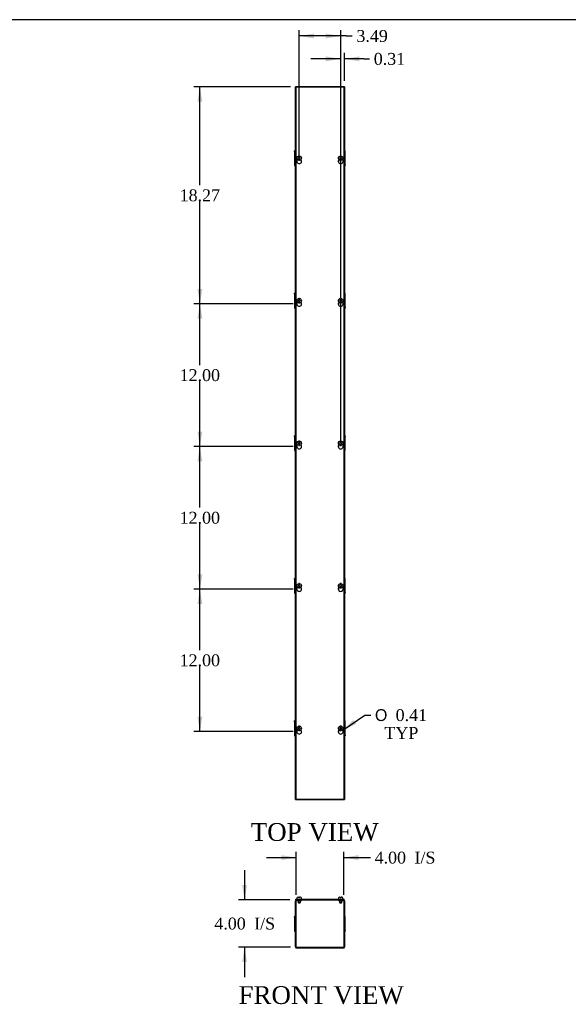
# Model space of a CAD drawing. Header units: inches. Extents: x 1 to 240, y -1 to 159.
# Tile 3 of 9: x 74 to 120, y 76 to 159. Entities that reach past the tile are written whole.
import ezdxf
from ezdxf.enums import TextEntityAlignment as Align

# ---------------------------------------------------------------- set-up
doc = ezdxf.new("R2010")
doc.units = ezdxf.units.IN
doc.header["$MEASUREMENT"] = 0
for name, color, linetype in [('COM56308-2', 7, 'Continuous'), ('COM70722-5', 7, 'Continuous'), ('Default', 7, 'Continuous'), ('SCS19515', 7, 'Continuous')]:
    doc.layers.add(name, color=color, linetype=linetype)
doc.styles.add('SEACAD_Solid_Edge_ANSI1_Symbols', font='txt')
doc.styles.add('SEACAD_Times_New_Roman', font='times.ttf')
doc.dimstyles.new('HAMMOND_(STH_-_240x160)', dxfattribs={"dimtxt": 1, "dimasz": 1.25, "dimexe": 0.5, "dimexo": 0.5, "dimgap": 0.25, "dimtad": 0, "dimtih": 1, "dimtoh": 1, "dimzin": 0, "dimdsep": 46, "dimtxsty": 'SEACAD_Times_New_Roman', "dimblk1": '_SE_FILLED', "dimblk2": '_SE_FILLED', "dimsah": 1, "dimcen": 0.5, "dimadec": 0, "dimazin": 0, "dimtfac": 0.8, "dimtofl": 0, "dimtmove": 1, "dimatfit": 3, "dimfxl": 1, "dimtolj": 1, "dimtzin": 0, "dimarcsym": 0})

# ---------------------------------------------------------------- blocks, each defined once
blk = doc.blocks.new('SE')
at = {"layer": 'COM56308-2', "color": 7, "linetype": 'Continuous'}
for p, q in [((97.338, 85.188), (101.389, 85.188)), ((97.338, 85.131), (97.338, 85.188)), ((97.338, 85.131), (97.393, 85.131)), ((97.557, 85.131), (101.171, 85.131)), ((101.335, 85.131), (101.389, 85.131)), ((101.389, 85.131), (101.389, 85.188))]:
    blk.add_line(p, q, dxfattribs=at)
at = {"layer": 'COM70722-5', "color": 7, "linetype": 'Continuous'}
for p, q in [((97.307, 81.16), (97.307, 85.045)), ((97.364, 81.16), (97.364, 85.045)), ((97.393, 85.131), (97.557, 85.131)), ((97.393, 85.074), (97.557, 85.074)), ((97.557, 85.074), (97.557, 85.131)), ((97.557, 85.074), (97.807, 85.074)), ((97.807, 85.074), (97.807, 85.131)), ((100.921, 85.074), (100.921, 85.131)), ((100.921, 85.074), (101.171, 85.074)), ((101.171, 85.131), (101.335, 85.131)), ((101.171, 85.074), (101.171, 85.131)), ((101.171, 85.074), (101.335, 85.074)), ((101.364, 85.045), (101.364, 81.16)), ((101.421, 85.045), (101.421, 81.16)), ((97.235, 83.662), (97.235, 83.724)), ((97.307, 83.724), (97.235, 83.724)), ((101.493, 83.724), (101.421, 83.724)), ((101.493, 83.662), (101.493, 83.724)), ((97.235, 83.662), (97.307, 83.662)), ((97.235, 83.662), (97.235, 83.502)), ((97.235, 83.502), (97.307, 83.502)), ((97.235, 83.502), (97.235, 83.499)), ((97.235, 83.499), (97.307, 83.499)), ((97.235, 83.499), (97.235, 83.165)), ((97.235, 83.165), (97.307, 83.165)), ((97.235, 83.165), (97.235, 83.04)), ((97.235, 83.04), (97.307, 83.04)), ((97.235, 83.04), (97.235, 82.707)), ((101.493, 83.662), (101.421, 83.662)), ((101.493, 83.502), (101.421, 83.502)), ((101.493, 83.499), (101.421, 83.499)), ((101.493, 83.165), (101.421, 83.165)), ((101.493, 83.04), (101.421, 83.04)), ((101.493, 83.502), (101.493, 83.662)), ((101.493, 83.499), (101.493, 83.502)), ((101.493, 83.165), (101.493, 83.499)), ((101.493, 83.04), (101.493, 83.165)), ((101.493, 82.707), (101.493, 83.04)), ((97.235, 82.707), (97.307, 82.707)), ((97.235, 82.707), (97.235, 82.703)), ((97.235, 82.703), (97.307, 82.703)), ((97.235, 82.703), (97.235, 82.544)), ((97.235, 82.544), (97.307, 82.544)), ((97.235, 82.544), (97.235, 82.481)), ((97.235, 82.481), (97.307, 82.481)), ((101.493, 82.707), (101.421, 82.707)), ((101.493, 82.703), (101.421, 82.703)), ((101.493, 82.544), (101.421, 82.544)), ((101.421, 82.481), (101.493, 82.481)), ((101.493, 82.703), (101.493, 82.707)), ((101.493, 82.544), (101.493, 82.703)), ((101.493, 82.544), (101.493, 82.481)), ((97.393, 81.131), (101.335, 81.131)), ((97.393, 81.074), (101.335, 81.074))]:
    blk.add_line(p, q, dxfattribs=at)
for centre, radius, start, end in [((97.393, 85.045), 0.086, 90, 180), ((97.393, 85.045), 0.029, 90, 180), ((101.335, 85.045), 0.086, 0, 90), ((101.335, 85.045), 0.029, 0, 90), ((97.393, 81.16), 0.086, 180, 270), ((97.393, 81.16), 0.029, 180, 270), ((101.335, 81.16), 0.086, 270, 0), ((101.335, 81.16), 0.029, 270, 0)]:
    blk.add_arc(centre, radius, start, end, dxfattribs=at)
at = {"layer": 'SCS19515', "color": 7, "linetype": 'Continuous'}
for p, q in [((97.522, 85.363), (97.589, 85.363)), ((97.589, 85.363), (97.589, 85.288)), ((97.717, 85.363), (97.649, 85.363)), ((97.649, 85.288), (97.649, 85.363)), ((101.078, 85.363), (101.011, 85.363)), ((101.078, 85.363), (101.078, 85.288)), ((101.206, 85.363), (101.138, 85.363)), ((101.138, 85.288), (101.138, 85.363)), ((97.432, 85.273), (97.432, 85.213)), ((97.524, 85.074), (97.524, 84.906)), ((97.714, 84.906), (97.524, 84.906)), ((97.524, 84.906), (97.554, 84.876)), ((97.554, 84.876), (97.684, 84.876)), ((97.649, 85.288), (97.589, 85.288)), ((97.684, 84.876), (97.714, 84.906)), ((97.714, 84.906), (97.714, 85.074)), ((97.807, 85.213), (97.807, 85.273)), ((100.921, 85.273), (100.921, 85.213)), ((101.013, 85.074), (101.013, 84.906)), ((101.203, 84.906), (101.013, 84.906)), ((101.013, 84.906), (101.043, 84.876)), ((101.043, 84.876), (101.173, 84.876)), ((101.138, 85.288), (101.078, 85.288)), ((101.173, 84.876), (101.203, 84.906)), ((101.203, 84.906), (101.203, 85.074)), ((101.296, 85.213), (101.296, 85.273))]:
    blk.add_line(p, q, dxfattribs=at)
for centre, radius, start, end in [((97.522, 85.273), 0.09, 90, 180), ((97.717, 85.273), 0.09, 0, 90), ((101.011, 85.273), 0.09, 90, 180), ((101.206, 85.273), 0.09, 0, 90), ((97.457, 85.213), 0.025, 180, 270), ((97.782, 85.213), 0.025, 270, 0), ((100.946, 85.213), 0.025, 180, 270), ((101.271, 85.213), 0.025, 270, 0)]:
    blk.add_arc(centre, radius, start, end, dxfattribs=at)
blk = doc.blocks.new('SE1')
at = {"layer": 'COM56308-2', "color": 7, "linetype": 'Continuous'}
for p, q in [((97.338, 153.526), (97.338, 93.589)), ((101.389, 153.526), (97.338, 153.526)), ((101.389, 93.589), (101.389, 153.526)), ((97.338, 93.589), (101.389, 93.589))]:
    blk.add_line(p, q, dxfattribs=at)
for centre in [(97.619, 147.286), (101.108, 147.286), (97.619, 135.286), (101.108, 135.286), (97.619, 123.286), (101.108, 123.286), (97.619, 111.286), (101.108, 111.286), (97.619, 99.286), (101.108, 99.286)]:
    blk.add_arc(centre, 0.203, 133.55107, 46.44893, dxfattribs=at)
at = {"layer": 'COM70722-5', "color": 7, "linetype": 'Continuous'}
for p, q in [((97.307, 93.558), (97.307, 153.558)), ((97.393, 153.558), (97.307, 153.558)), ((97.557, 153.558), (97.393, 153.558)), ((101.171, 153.558), (97.557, 153.558)), ((97.557, 153.526), (97.557, 153.558)), ((101.335, 153.558), (101.171, 153.558)), ((101.171, 153.558), (101.171, 153.526)), ((101.421, 153.558), (101.335, 153.558)), ((101.421, 153.558), (101.421, 93.558)), ((97.235, 148.117), (97.235, 148.179)), ((97.307, 148.179), (97.235, 148.179)), ((97.235, 148.117), (97.307, 148.117)), ((97.235, 148.117), (97.235, 147.957)), ((97.235, 147.957), (97.307, 147.957)), ((97.235, 147.957), (97.235, 147.954)), ((97.235, 147.954), (97.307, 147.954)), ((97.235, 147.954), (97.235, 147.62)), ((97.235, 147.62), (97.307, 147.62)), ((97.235, 147.62), (97.235, 147.495)), ((101.493, 148.179), (101.421, 148.179)), ((101.493, 148.117), (101.421, 148.117)), ((101.493, 147.957), (101.421, 147.957)), ((101.493, 147.954), (101.421, 147.954)), ((101.493, 147.62), (101.421, 147.62)), ((101.493, 148.117), (101.493, 148.179)), ((101.493, 147.957), (101.493, 148.117)), ((101.493, 147.954), (101.493, 147.957)), ((101.493, 147.62), (101.493, 147.954)), ((101.493, 147.495), (101.493, 147.62)), ((97.235, 147.495), (97.307, 147.495)), ((97.235, 147.495), (97.235, 147.162)), ((97.235, 147.162), (97.307, 147.162)), ((97.235, 147.162), (97.235, 147.158)), ((97.235, 147.158), (97.307, 147.158)), ((97.235, 147.158), (97.235, 146.999)), ((97.235, 146.999), (97.307, 146.999)), ((97.235, 146.999), (97.235, 146.936)), ((97.235, 146.936), (97.307, 146.936)), ((97.807, 147.208), (97.807, 147.364)), ((100.921, 147.364), (100.921, 147.208)), ((101.493, 147.495), (101.421, 147.495)), ((101.493, 147.162), (101.421, 147.162)), ((101.493, 147.158), (101.421, 147.158)), ((101.493, 146.999), (101.421, 146.999)), ((101.421, 146.936), (101.493, 146.936)), ((101.493, 147.162), (101.493, 147.495)), ((101.493, 147.158), (101.493, 147.162)), ((101.493, 146.999), (101.493, 147.158)), ((101.493, 146.999), (101.493, 146.936)), ((97.235, 136.117), (97.235, 136.179)), ((97.307, 136.179), (97.235, 136.179)), ((97.235, 136.117), (97.307, 136.117)), ((97.235, 136.117), (97.235, 135.957)), ((97.235, 135.957), (97.307, 135.957)), ((97.235, 135.957), (97.235, 135.954)), ((97.235, 135.954), (97.307, 135.954)), ((97.235, 135.954), (97.235, 135.62)), ((101.493, 136.179), (101.421, 136.179)), ((101.493, 136.117), (101.421, 136.117)), ((101.493, 135.957), (101.421, 135.957)), ((101.493, 135.954), (101.421, 135.954)), ((101.493, 136.117), (101.493, 136.179)), ((101.493, 135.957), (101.493, 136.117)), ((101.493, 135.954), (101.493, 135.957)), ((101.493, 135.62), (101.493, 135.954)), ((97.235, 135.62), (97.307, 135.62)), ((97.235, 135.62), (97.235, 135.495)), ((97.235, 135.495), (97.307, 135.495)), ((97.235, 135.495), (97.235, 135.162)), ((97.235, 135.162), (97.307, 135.162)), ((97.235, 135.162), (97.235, 135.158)), ((97.235, 135.158), (97.307, 135.158)), ((97.235, 135.158), (97.235, 134.999)), ((97.807, 135.208), (97.807, 135.364)), ((100.921, 135.364), (100.921, 135.208)), ((101.493, 135.62), (101.421, 135.62)), ((101.493, 135.495), (101.421, 135.495)), ((101.493, 135.162), (101.421, 135.162)), ((101.493, 135.158), (101.421, 135.158)), ((101.493, 135.495), (101.493, 135.62)), ((101.493, 135.162), (101.493, 135.495)), ((101.493, 135.158), (101.493, 135.162)), ((101.493, 134.999), (101.493, 135.158)), ((97.235, 134.999), (97.307, 134.999)), ((97.235, 134.999), (97.235, 134.936)), ((97.235, 134.936), (97.307, 134.936)), ((101.493, 134.999), (101.421, 134.999)), ((101.421, 134.936), (101.493, 134.936)), ((101.493, 134.999), (101.493, 134.936)), ((97.235, 124.117), (97.235, 124.179)), ((97.307, 124.179), (97.235, 124.179)), ((97.235, 124.117), (97.307, 124.117)), ((97.235, 124.117), (97.235, 123.957)), ((97.235, 123.957), (97.307, 123.957)), ((97.235, 123.957), (97.235, 123.954)), ((97.235, 123.954), (97.307, 123.954)), ((97.235, 123.954), (97.235, 123.62)), ((97.235, 123.62), (97.307, 123.62)), ((97.235, 123.62), (97.235, 123.495)), ((97.235, 123.495), (97.307, 123.495)), ((97.235, 123.495), (97.235, 123.162)), ((101.493, 124.179), (101.421, 124.179)), ((101.493, 124.117), (101.421, 124.117)), ((101.493, 123.957), (101.421, 123.957)), ((101.493, 123.954), (101.421, 123.954)), ((101.493, 123.62), (101.421, 123.62)), ((101.493, 123.495), (101.421, 123.495)), ((101.493, 124.179), (101.493, 124.117)), ((101.493, 123.957), (101.493, 124.117)), ((101.493, 123.954), (101.493, 123.957)), ((101.493, 123.62), (101.493, 123.954)), ((101.493, 123.495), (101.493, 123.62)), ((101.493, 123.162), (101.493, 123.495)), ((97.235, 123.162), (97.307, 123.162)), ((97.235, 123.162), (97.235, 123.158)), ((97.235, 123.158), (97.307, 123.158)), ((97.235, 123.158), (97.235, 122.999)), ((97.235, 122.999), (97.307, 122.999)), ((97.235, 122.999), (97.235, 122.936)), ((97.235, 122.936), (97.307, 122.936)), ((97.807, 123.208), (97.807, 123.364)), ((100.921, 123.364), (100.921, 123.208)), ((101.493, 123.162), (101.421, 123.162)), ((101.493, 123.158), (101.421, 123.158)), ((101.493, 122.999), (101.421, 122.999)), ((101.421, 122.936), (101.493, 122.936)), ((101.493, 123.158), (101.493, 123.162)), ((101.493, 122.999), (101.493, 123.158)), ((101.493, 122.936), (101.493, 122.999)), ((97.235, 112.117), (97.235, 112.179)), ((97.307, 112.179), (97.235, 112.179)), ((97.235, 112.117), (97.307, 112.117)), ((97.235, 112.117), (97.235, 111.957)), ((97.235, 111.957), (97.307, 111.957)), ((97.235, 111.957), (97.235, 111.954)), ((97.235, 111.954), (97.307, 111.954)), ((97.235, 111.954), (97.235, 111.62)), ((101.493, 112.179), (101.421, 112.179)), ((101.493, 112.117), (101.421, 112.117)), ((101.493, 111.957), (101.421, 111.957)), ((101.493, 111.954), (101.421, 111.954)), ((101.493, 112.117), (101.493, 112.179)), ((101.493, 111.957), (101.493, 112.117)), ((101.493, 111.954), (101.493, 111.957)), ((101.493, 111.62), (101.493, 111.954)), ((97.235, 111.62), (97.307, 111.62)), ((97.235, 111.62), (97.235, 111.495)), ((97.235, 111.495), (97.307, 111.495)), ((97.235, 111.495), (97.235, 111.162)), ((97.235, 111.162), (97.307, 111.162)), ((97.235, 111.162), (97.235, 111.158)), ((97.235, 111.158), (97.307, 111.158)), ((97.235, 111.158), (97.235, 110.999)), ((97.807, 111.208), (97.807, 111.364)), ((100.921, 111.364), (100.921, 111.208)), ((101.493, 111.62), (101.421, 111.62)), ((101.493, 111.495), (101.421, 111.495)), ((101.493, 111.162), (101.421, 111.162)), ((101.493, 111.158), (101.421, 111.158)), ((101.493, 111.495), (101.493, 111.62)), ((101.493, 111.162), (101.493, 111.495)), ((101.493, 111.158), (101.493, 111.162)), ((101.493, 110.999), (101.493, 111.158)), ((97.235, 110.999), (97.307, 110.999)), ((97.235, 110.999), (97.235, 110.936)), ((97.235, 110.936), (97.307, 110.936)), ((101.493, 110.999), (101.421, 110.999)), ((101.421, 110.936), (101.493, 110.936)), ((101.493, 110.999), (101.493, 110.936)), ((97.235, 100.117), (97.235, 100.179)), ((97.307, 100.179), (97.235, 100.179)), ((97.235, 100.117), (97.307, 100.117)), ((97.235, 100.117), (97.235, 99.957)), ((97.235, 99.957), (97.307, 99.957)), ((97.235, 99.957), (97.235, 99.954)), ((97.235, 99.954), (97.307, 99.954)), ((97.235, 99.954), (97.235, 99.62)), ((97.235, 99.62), (97.307, 99.62)), ((97.235, 99.62), (97.235, 99.495)), ((97.235, 99.495), (97.307, 99.495)), ((97.235, 99.495), (97.235, 99.162)), ((101.493, 100.179), (101.421, 100.179)), ((101.493, 100.117), (101.421, 100.117)), ((101.493, 99.957), (101.421, 99.957)), ((101.493, 99.954), (101.421, 99.954)), ((101.493, 99.62), (101.421, 99.62)), ((101.493, 99.495), (101.421, 99.495)), ((101.493, 100.117), (101.493, 100.179)), ((101.493, 99.957), (101.493, 100.117)), ((101.493, 99.954), (101.493, 99.957)), ((101.493, 99.62), (101.493, 99.954)), ((101.493, 99.495), (101.493, 99.62)), ((101.493, 99.162), (101.493, 99.495)), ((97.235, 99.162), (97.307, 99.162)), ((97.235, 99.162), (97.235, 99.158)), ((97.235, 99.158), (97.307, 99.158)), ((97.235, 99.158), (97.235, 98.999)), ((97.235, 98.999), (97.307, 98.999)), ((97.235, 98.999), (97.235, 98.936)), ((97.235, 98.936), (97.307, 98.936)), ((97.807, 99.208), (97.807, 99.364)), ((100.921, 99.364), (100.921, 99.208)), ((101.493, 99.162), (101.421, 99.162)), ((101.493, 99.158), (101.421, 99.158)), ((101.493, 98.999), (101.421, 98.999)), ((101.421, 98.936), (101.493, 98.936)), ((101.493, 99.158), (101.493, 99.162)), ((101.493, 98.999), (101.493, 99.158)), ((101.493, 98.999), (101.493, 98.936)), ((97.307, 93.558), (97.393, 93.558)), ((97.393, 93.558), (97.557, 93.558)), ((97.557, 93.558), (97.557, 93.589)), ((97.557, 93.558), (101.171, 93.558)), ((101.171, 93.589), (101.171, 93.558)), ((101.171, 93.558), (101.335, 93.558)), ((101.335, 93.558), (101.421, 93.558))]:
    blk.add_line(p, q, dxfattribs=at)
at = {"layer": 'SCS19515', "color": 7, "linetype": 'Continuous'}
for p, q in [((97.54, 147.558), (97.589, 147.607)), ((97.589, 147.509), (97.54, 147.558)), ((97.589, 147.742), (97.589, 147.65)), ((97.589, 147.65), (97.589, 147.607)), ((97.649, 147.65), (97.649, 147.742)), ((97.649, 147.607), (97.649, 147.65)), ((97.649, 147.607), (97.698, 147.558)), ((97.698, 147.558), (97.649, 147.509)), ((101.029, 147.558), (101.078, 147.607)), ((101.078, 147.509), (101.029, 147.558)), ((101.078, 147.742), (101.078, 147.65)), ((101.078, 147.65), (101.078, 147.607)), ((101.138, 147.65), (101.138, 147.742)), ((101.138, 147.607), (101.138, 147.65)), ((101.138, 147.607), (101.187, 147.558)), ((101.187, 147.558), (101.138, 147.509)), ((97.589, 147.509), (97.589, 147.465)), ((97.589, 147.465), (97.589, 147.374)), ((97.649, 147.465), (97.649, 147.509)), ((97.649, 147.374), (97.649, 147.465)), ((101.078, 147.509), (101.078, 147.465)), ((101.078, 147.465), (101.078, 147.374)), ((101.138, 147.465), (101.138, 147.509)), ((101.138, 147.374), (101.138, 147.465)), ((97.54, 135.558), (97.589, 135.607)), ((97.589, 135.509), (97.54, 135.558)), ((97.589, 135.742), (97.589, 135.65)), ((97.589, 135.65), (97.589, 135.607)), ((97.589, 135.509), (97.589, 135.465)), ((97.589, 135.465), (97.589, 135.374)), ((97.649, 135.65), (97.649, 135.742)), ((97.649, 135.607), (97.649, 135.65)), ((97.649, 135.607), (97.698, 135.558)), ((97.698, 135.558), (97.649, 135.509)), ((97.649, 135.465), (97.649, 135.509)), ((97.649, 135.374), (97.649, 135.465)), ((101.029, 135.558), (101.078, 135.607)), ((101.078, 135.509), (101.029, 135.558)), ((101.078, 135.742), (101.078, 135.65)), ((101.078, 135.65), (101.078, 135.607)), ((101.078, 135.509), (101.078, 135.465)), ((101.078, 135.465), (101.078, 135.374)), ((101.138, 135.65), (101.138, 135.742)), ((101.138, 135.607), (101.138, 135.65)), ((101.138, 135.607), (101.187, 135.558)), ((101.187, 135.558), (101.138, 135.509)), ((101.138, 135.465), (101.138, 135.509)), ((101.138, 135.374), (101.138, 135.465)), ((97.54, 123.558), (97.589, 123.607)), ((97.589, 123.509), (97.54, 123.558)), ((97.589, 123.742), (97.589, 123.65)), ((97.589, 123.65), (97.589, 123.607)), ((97.589, 123.509), (97.589, 123.465)), ((97.649, 123.65), (97.649, 123.742)), ((97.649, 123.607), (97.649, 123.65)), ((97.649, 123.607), (97.698, 123.558)), ((97.698, 123.558), (97.649, 123.509)), ((97.649, 123.465), (97.649, 123.509)), ((101.029, 123.558), (101.078, 123.607)), ((101.078, 123.509), (101.029, 123.558)), ((101.078, 123.742), (101.078, 123.65)), ((101.078, 123.65), (101.078, 123.607)), ((101.078, 123.509), (101.078, 123.465)), ((101.138, 123.65), (101.138, 123.742)), ((101.138, 123.607), (101.138, 123.65)), ((101.138, 123.607), (101.187, 123.558)), ((101.187, 123.558), (101.138, 123.509)), ((101.138, 123.465), (101.138, 123.509)), ((97.589, 123.465), (97.589, 123.374)), ((97.649, 123.374), (97.649, 123.465)), ((101.078, 123.465), (101.078, 123.374)), ((101.138, 123.374), (101.138, 123.465)), ((97.54, 111.558), (97.589, 111.607)), ((97.589, 111.509), (97.54, 111.558)), ((97.589, 111.742), (97.589, 111.65)), ((97.589, 111.65), (97.589, 111.607)), ((97.589, 111.509), (97.589, 111.465)), ((97.589, 111.465), (97.589, 111.374)), ((97.649, 111.65), (97.649, 111.742)), ((97.649, 111.607), (97.649, 111.65)), ((97.649, 111.607), (97.698, 111.558)), ((97.698, 111.558), (97.649, 111.509)), ((97.649, 111.465), (97.649, 111.509)), ((97.649, 111.374), (97.649, 111.465)), ((101.029, 111.558), (101.078, 111.607)), ((101.078, 111.509), (101.029, 111.558)), ((101.078, 111.742), (101.078, 111.65)), ((101.078, 111.65), (101.078, 111.607)), ((101.078, 111.509), (101.078, 111.465)), ((101.078, 111.465), (101.078, 111.374)), ((101.138, 111.65), (101.138, 111.742)), ((101.138, 111.607), (101.138, 111.65)), ((101.138, 111.607), (101.187, 111.558)), ((101.187, 111.558), (101.138, 111.509)), ((101.138, 111.465), (101.138, 111.509)), ((101.138, 111.374), (101.138, 111.465)), ((97.54, 99.558), (97.589, 99.607)), ((97.589, 99.509), (97.54, 99.558)), ((97.589, 99.742), (97.589, 99.65)), ((97.589, 99.65), (97.589, 99.607)), ((97.589, 99.509), (97.589, 99.465)), ((97.589, 99.465), (97.589, 99.374)), ((97.649, 99.65), (97.649, 99.742)), ((97.649, 99.607), (97.649, 99.65)), ((97.649, 99.607), (97.698, 99.558)), ((97.698, 99.558), (97.649, 99.509)), ((97.649, 99.465), (97.649, 99.509)), ((97.649, 99.374), (97.649, 99.465)), ((101.029, 99.558), (101.078, 99.607)), ((101.078, 99.509), (101.029, 99.558)), ((101.078, 99.742), (101.078, 99.65)), ((101.078, 99.65), (101.078, 99.607)), ((101.078, 99.509), (101.078, 99.465)), ((101.078, 99.465), (101.078, 99.374)), ((101.138, 99.65), (101.138, 99.742)), ((101.138, 99.607), (101.138, 99.65)), ((101.138, 99.607), (101.187, 99.558)), ((101.187, 99.558), (101.138, 99.509)), ((101.138, 99.465), (101.138, 99.509)), ((101.138, 99.374), (101.138, 99.465))]:
    blk.add_line(p, q, dxfattribs=at)
for centre in [(97.619, 147.558), (101.108, 147.558), (97.619, 135.558), (101.108, 135.558), (97.619, 123.558), (101.108, 123.558), (97.619, 111.558), (101.108, 111.558), (97.619, 99.558), (101.108, 99.558)]:
    blk.add_circle(centre, 0.187, dxfattribs=at)
for centre, start, end in [((97.619, 147.558), 80.73033, 99.26967), ((101.108, 147.558), 80.73033, 99.26967), ((97.619, 147.558), 260.73033, 279.26967), ((101.108, 147.558), 260.73033, 279.26967), ((97.619, 135.558), 80.73033, 99.26967), ((97.619, 135.558), 260.73033, 279.26967), ((101.108, 135.558), 80.73033, 99.26967), ((101.108, 135.558), 260.73033, 279.26967), ((97.619, 123.558), 80.73033, 99.26967), ((101.108, 123.558), 80.73033, 99.26967), ((97.619, 123.558), 260.73033, 279.26967), ((101.108, 123.558), 260.73033, 279.26967), ((97.619, 111.558), 80.73033, 99.26967), ((97.619, 111.558), 260.73033, 279.26967), ((101.108, 111.558), 80.73033, 99.26967), ((101.108, 111.558), 260.73033, 279.26967), ((97.619, 99.558), 80.73033, 99.26967), ((101.108, 99.558), 80.73033, 99.26967), ((97.619, 99.558), 260.73033, 279.26967), ((101.108, 99.558), 260.73033, 279.26967)]:
    blk.add_arc(centre, 0.186, start, end, dxfattribs=at)
blk = doc.blocks.new('DMBLK757')
at = {"layer": 'Default', "linetype": 'Continuous', "transparency": 16777216}
for points in [[(96.114, 88.888), (96.114, 88.472), (97.364, 88.68)], [(102.614, 88.888), (101.364, 88.68), (102.614, 88.472)]]:
    blk.add_hatch(color=7, dxfattribs=at).paths.add_polyline_path(points)
at = {"layer": 'Default', "color": 7, "linetype": 'Continuous', "transparency": 16777216}
for p, q in [((94.864, 88.68), (97.364, 88.68)), ((97.364, 85.545), (97.364, 89.18)), ((101.364, 85.545), (101.364, 89.18)), ((101.364, 88.68), (103.115, 88.68)), ((103.115, 88.68), (103.615, 88.68))]:
    blk.add_line(p, q, dxfattribs=at)
at = {"layer": 'Default', "color": 7, "linetype": 'Continuous', "transparency": 16777216, "style": 'SEACAD_Times_New_Roman'}
for s, p in [('4.00', (103.965, 89.18)), ('I/S', (107.319, 89.18))]:
    blk.add_text(s, height=1, dxfattribs=at).set_placement(p, align=Align.TOP_LEFT)
blk = doc.blocks.new('_SE_FILLED')
at = {"color": 0}
blk.add_line((0, 0), (-1, 0), dxfattribs=at)
blk.add_solid([(0, 0), (-1, -0.1665), (-1, 0.1665), (0, 0)], dxfattribs=at)
blk = doc.blocks.new('DMBLK758')
at = {"layer": 'Default', "linetype": 'Continuous', "transparency": 16777216}
for points in [[(92.81, 86.381), (93.018, 85.131), (93.227, 86.381)], [(92.81, 79.881), (93.227, 79.881), (93.018, 81.131)]]:
    blk.add_hatch(color=7, dxfattribs=at).paths.add_polyline_path(points)
at = {"layer": 'Default', "color": 7, "linetype": 'Continuous', "transparency": 16777216}
for p, q in [((93.018, 87.631), (93.018, 85.131)), ((96.838, 85.131), (92.518, 85.131)), ((96.893, 81.131), (92.518, 81.131)), ((93.018, 81.131), (93.018, 78.631))]:
    blk.add_line(p, q, dxfattribs=at)
at = {"layer": 'Default', "color": 7, "linetype": 'Continuous', "transparency": 16777216, "style": 'SEACAD_Times_New_Roman'}
for s, p in [('I/S', (93.83, 83.631)), ('4.00', (90.476, 83.631))]:
    blk.add_text(s, height=1, dxfattribs=at).set_placement(p, align=Align.TOP_LEFT)
blk = doc.blocks.new('DMBLK761')
at = {"layer": 'Default', "linetype": 'Continuous', "transparency": 16777216}
for points in [[(89.055, 110.036), (89.472, 110.036), (89.264, 111.286)], [(89.055, 100.536), (89.264, 99.286), (89.472, 100.536)]]:
    blk.add_hatch(color=7, dxfattribs=at).paths.add_polyline_path(points)
at = {"layer": 'Default', "color": 7, "linetype": 'Continuous', "transparency": 16777216}
for p, q in [((97.119, 111.286), (88.764, 111.286)), ((89.264, 106.136), (89.264, 111.286)), ((89.264, 99.286), (89.264, 104.786)), ((97.119, 99.286), (88.764, 99.286))]:
    blk.add_line(p, q, dxfattribs=at)
at = {"layer": 'Default', "color": 7, "linetype": 'Continuous', "transparency": 16777216, "style": 'SEACAD_Times_New_Roman'}
blk.add_text('12.00', height=1, dxfattribs=at).set_placement((87.557, 105.786), align=Align.TOP_LEFT)
blk = doc.blocks.new('DMBLK762')
at = {"layer": 'Default', "linetype": 'Continuous', "transparency": 16777216}
for points in [[(99.858, 156.115), (99.858, 155.698), (101.108, 155.907)], [(102.671, 156.115), (101.421, 155.907), (102.671, 155.698)]]:
    blk.add_hatch(color=7, dxfattribs=at).paths.add_polyline_path(points)
at = {"layer": 'Default', "color": 7, "linetype": 'Continuous', "transparency": 16777216}
for p, q in [((101.108, 155.907), (98.608, 155.907)), ((101.108, 123.786), (101.108, 156.407)), ((101.421, 154.058), (101.421, 156.407)), ((103.042, 155.907), (101.421, 155.907)), ((103.042, 155.907), (103.542, 155.907))]:
    blk.add_line(p, q, dxfattribs=at)
at = {"layer": 'Default', "color": 7, "linetype": 'Continuous', "transparency": 16777216, "style": 'SEACAD_Times_New_Roman'}
blk.add_text('0.31', height=1, dxfattribs=at).set_placement((103.892, 156.407), align=Align.TOP_LEFT)
blk = doc.blocks.new('DMBLK763')
at = {"layer": 'Default', "linetype": 'Continuous', "transparency": 16777216}
blk.add_hatch(color=7, dxfattribs=at).paths.add_polyline_path([(102.19, 100.277), (101.276, 99.4), (102.426, 99.933)])
at = {"layer": 'Default', "color": 7, "linetype": 'Continuous', "transparency": 16777216}
for p, q in [((101.276, 99.4), (103.142, 100.675)), ((103.142, 100.675), (103.642, 100.675))]:
    blk.add_line(p, q, dxfattribs=at)
for s, style, p in [('O', 'SEACAD_Solid_Edge_ANSI1_Symbols', (103.992, 101.175)), ('0.41', 'SEACAD_Times_New_Roman', (105.732, 101.175)), ('TYP', 'SEACAD_Times_New_Roman', (104.791, 99.675))]:
    blk.add_text(s, height=1, dxfattribs=dict(at, style=style)).set_placement(p, align=Align.TOP_LEFT)
blk = doc.blocks.new('DMBLK774')
at = {"layer": 'Default', "linetype": 'Continuous', "transparency": 16777216}
for points in [[(89.055, 122.036), (89.472, 122.036), (89.264, 123.286)], [(89.055, 112.536), (89.264, 111.286), (89.472, 112.536)]]:
    blk.add_hatch(color=7, dxfattribs=at).paths.add_polyline_path(points)
at = {"layer": 'Default', "color": 7, "linetype": 'Continuous', "transparency": 16777216}
for p, q in [((97.119, 123.286), (88.764, 123.286)), ((89.264, 118.136), (89.264, 123.286)), ((89.264, 111.286), (89.264, 116.786)), ((97.119, 111.286), (88.764, 111.286))]:
    blk.add_line(p, q, dxfattribs=at)
at = {"layer": 'Default', "color": 7, "linetype": 'Continuous', "transparency": 16777216, "style": 'SEACAD_Times_New_Roman'}
blk.add_text('12.00', height=1, dxfattribs=at).set_placement((87.557, 117.786), align=Align.TOP_LEFT)
blk = doc.blocks.new('DMBLK775')
at = {"layer": 'Default', "linetype": 'Continuous', "transparency": 16777216}
for points in [[(89.055, 134.036), (89.472, 134.036), (89.264, 135.286)], [(89.055, 124.536), (89.264, 123.286), (89.472, 124.536)]]:
    blk.add_hatch(color=7, dxfattribs=at).paths.add_polyline_path(points)
at = {"layer": 'Default', "color": 7, "linetype": 'Continuous', "transparency": 16777216}
for p, q in [((97.119, 135.286), (88.764, 135.286)), ((89.264, 130.136), (89.264, 135.286)), ((89.264, 123.286), (89.264, 128.786)), ((97.119, 123.286), (88.764, 123.286))]:
    blk.add_line(p, q, dxfattribs=at)
at = {"layer": 'Default', "color": 7, "linetype": 'Continuous', "transparency": 16777216, "style": 'SEACAD_Times_New_Roman'}
blk.add_text('12.00', height=1, dxfattribs=at).set_placement((87.557, 129.786), align=Align.TOP_LEFT)
blk = doc.blocks.new('DMBLK776')
at = {"layer": 'Default', "linetype": 'Continuous', "transparency": 16777216}
for points in [[(89.055, 152.308), (89.472, 152.308), (89.264, 153.558)], [(89.055, 136.536), (89.264, 135.286), (89.472, 136.536)]]:
    blk.add_hatch(color=7, dxfattribs=at).paths.add_polyline_path(points)
at = {"layer": 'Default', "color": 7, "linetype": 'Continuous', "transparency": 16777216}
for p, q in [((96.893, 153.558), (88.764, 153.558)), ((89.264, 145.272), (89.264, 153.558)), ((89.264, 135.286), (89.264, 143.922)), ((97.119, 135.286), (88.764, 135.286))]:
    blk.add_line(p, q, dxfattribs=at)
at = {"layer": 'Default', "color": 7, "linetype": 'Continuous', "transparency": 16777216, "style": 'SEACAD_Times_New_Roman'}
blk.add_text('18.27', height=1, dxfattribs=at).set_placement((87.557, 144.922), align=Align.TOP_LEFT)
blk = doc.blocks.new('DMBLK783')
at = {"layer": 'Default', "linetype": 'Continuous', "transparency": 16777216}
for points in [[(98.869, 158.041), (97.619, 157.833), (98.869, 157.624)], [(99.858, 158.041), (99.858, 157.624), (101.108, 157.833)]]:
    blk.add_hatch(color=7, dxfattribs=at).paths.add_polyline_path(points)
at = {"layer": 'Default', "color": 7, "linetype": 'Continuous', "transparency": 16777216}
for p, q in [((97.619, 147.786), (97.619, 158.333)), ((101.108, 147.786), (101.108, 158.333)), ((101.582, 157.833), (97.619, 157.833)), ((101.582, 157.833), (102.082, 157.833))]:
    blk.add_line(p, q, dxfattribs=at)
at = {"layer": 'Default', "color": 7, "linetype": 'Continuous', "transparency": 16777216, "style": 'SEACAD_Times_New_Roman'}
blk.add_text('3.49', height=1, dxfattribs=at).set_placement((102.432, 158.333), align=Align.TOP_LEFT)
blk = doc.blocks.new('BORDER')
at = {"layer": 'Default', "color": 7, "linetype": 'Continuous'}
blk.add_line((0, 27.86), (-41.86, 27.86), dxfattribs=at)

msp = doc.modelspace()

# ---------------------------------------------------------------- block references
at = {"layer": 'Default', "color": 7, "xscale": 5.7, "yscale": 5.7, "zscale": 5.7}
msp.add_blockref('BORDER', (239.562, 0.401), dxfattribs=at)
at = {"layer": 'Default'}
for name in ['SE1', 'SE']:
    msp.add_blockref(name, (0, 0), dxfattribs=at)

# ---------------------------------------------------------------- texts
at = {"layer": 'Default', "color": 7, "linetype": 'Continuous', "style": 'SEACAD_Times_New_Roman'}
for s, p in [('TOP VIEW', (93.545, 91.586)), ('FRONT VIEW', (92.512, 77.86))]:
    msp.add_text(s, height=1.5, dxfattribs=at).set_placement(p, align=Align.TOP_LEFT)

# ---------------------------------------------------------------- dimensions: what is measured, and where the dimension line sits
at = {"layer": 'Default', "color": 7, "linetype": 'Continuous'}
for base, p1, p2, picture, middle in [((97.619, 157.833), (101.108, 147.286), (97.619, 147.286), 'DMBLK783', (102.082, 157.833)), ((101.108, 155.907), (101.421, 153.558), (101.108, 123.286), 'DMBLK762', (103.542, 155.907))]:
    dim = msp.add_linear_dim(base=base, p1=p1, p2=p2, text='\\A1;<>', dimstyle='HAMMOND_(STH_-_240x160)', dxfattribs=at)
    dim.commit()
    dim.dimension.update_dxf_attribs({"geometry": picture, "text_midpoint": middle, "dimtype": 160})
for base, p1, p2, text, picture, middle, dimtype in [((89.264, 153.558), (97.619, 135.286), (97.393, 153.558), '\\A1;<>', 'DMBLK776', (89.264, 144.422), 160), ((89.264, 123.286), (97.619, 123.286), (97.619, 135.286), '\\A1;<>', 'DMBLK775', (89.264, 129.286), 161), ((89.264, 111.286), (97.619, 111.286), (97.619, 123.286), '\\A1;<>', 'DMBLK774', (89.264, 117.286), 161), ((89.264, 99.286), (97.619, 99.286), (97.619, 111.286), '\\A1;<>', 'DMBLK761', (89.264, 105.286), 161), ((93.018, 81.131), (101.389, 85.131), (101.335, 81.131), '\\A1;<> I/S', 'DMBLK758', (93.018, 83.131), 160)]:
    dim = msp.add_linear_dim(base=base, p1=p1, p2=p2, angle=90, text=text, dimstyle='HAMMOND_(STH_-_240x160)', override={"dimtmove": 0}, dxfattribs=at)
    dim.commit()
    dim.dimension.update_dxf_attribs({"geometry": picture, "text_midpoint": middle, "dimtype": dimtype})
dim = msp.add_diameter_dim_2p(p1=(100.941, 99.171), p2=(101.276, 99.4), text='\\A1;<>\\PTYP', dimstyle='HAMMOND_(STH_-_240x160)', override={"dimtmove": 0}, dxfattribs=at)
dim.commit()
dim.dimension.update_dxf_attribs({"geometry": 'DMBLK763', "text_midpoint": (103.642, 100.675), "dimtype": 163})
dim = msp.add_linear_dim(base=(97.364, 88.68), p1=(97.364, 85.045), p2=(101.364, 85.045), angle=0, text='\\A1;<> I/S', dimstyle='HAMMOND_(STH_-_240x160)', dxfattribs=at)
dim.commit()
dim.dimension.update_dxf_attribs({"geometry": 'DMBLK757', "text_midpoint": (103.615, 88.68), "dimtype": 161})

doc.saveas('drawing.dxf')
